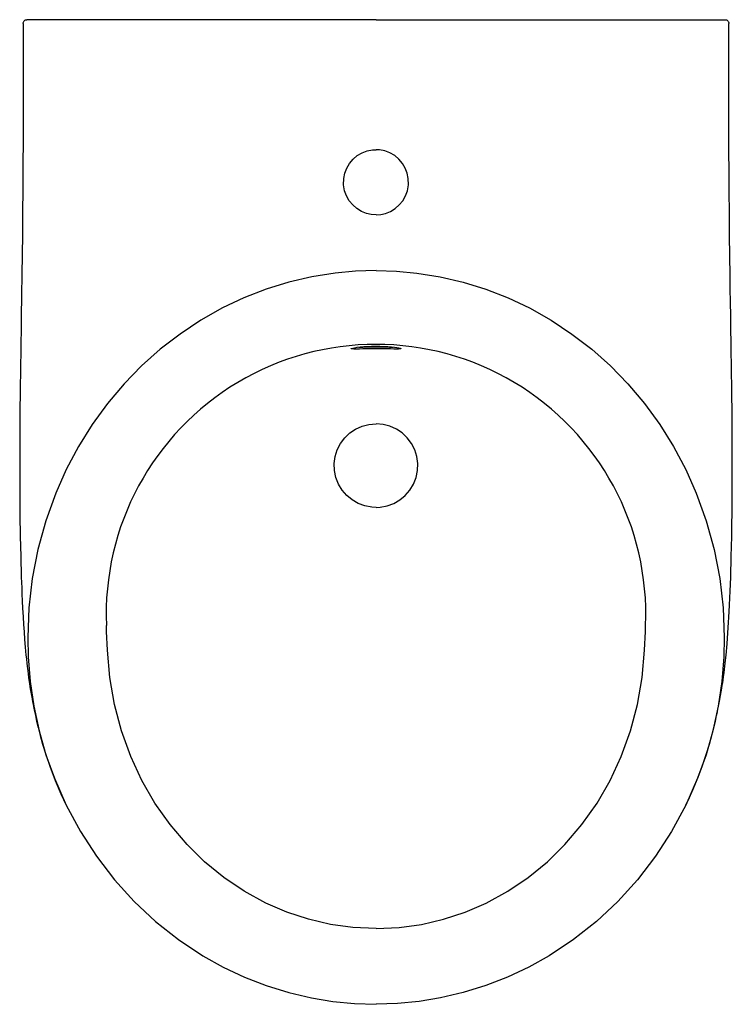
# Model space of a CAD drawing. Extents: x -0.192 to 0.192, y -0.53 to 0.
import ezdxf

# ---------------------------------------------------------------- set-up
doc = ezdxf.new("R2010")
doc.units = 0
doc.header["$MEASUREMENT"] = 0
doc.layers.add('BLOCKS', color=3, linetype='CONTINUOUS')

msp = doc.modelspace()

# ---------------------------------------------------------------- linework, layer by layer
at = {"layer": 'BLOCKS', "linetype": 'Continuous'}
for p, q in [((0, 0), (-0.1879369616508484, 1.072883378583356e-08)), ((0, 0), (0.1879369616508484, 1.072883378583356e-08)), ((0.0003590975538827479, -0.1757620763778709), (0.001734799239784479, -0.1757761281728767))]:
    msp.add_line(p, q, dxfattribs=at)
at = {"layer": 'BLOCKS', "linetype": 'Continuous', "flags": 128}
for points in [[(-0.1899932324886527, -0.002016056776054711), (-0.1899575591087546, -0.001623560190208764), (-0.189845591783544, -0.001245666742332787), (-0.1896616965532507, -0.0008970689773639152), (-0.1894130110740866, -0.0005912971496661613), (-0.1891091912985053, -0.0003402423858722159), (-0.1887620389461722, -0.0001536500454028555), (-0.1883850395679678, -3.873229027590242e-05), (-0.1879932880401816, 1.072882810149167e-08)], [(0.1879932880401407, 1.072882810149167e-08), (0.1883828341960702, -3.831505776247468e-05), (0.1887578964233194, -0.0001519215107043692), (0.1891036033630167, -0.000336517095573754), (0.1894066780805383, -0.0005849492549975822), (0.189655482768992, -0.0008877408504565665), (0.1898404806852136, -0.001233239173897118), (0.1899545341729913, -0.001608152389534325), (0.1899933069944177, -0.001998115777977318)], [(-0.1899942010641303, -0.002007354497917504), (-0.1899724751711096, -0.008667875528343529), (-0.1899556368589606, -0.01646478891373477), (-0.1899473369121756, -0.02339043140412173), (-0.1899451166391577, -0.02944450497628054), (-0.1899468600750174, -0.03462686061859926), (-0.1899514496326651, -0.03944658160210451), (-0.1899756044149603, -0.05167009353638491), (-0.1900222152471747, -0.06510229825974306), (-0.1900871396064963, -0.078111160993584), (-0.1901730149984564, -0.09132524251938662), (-0.1902726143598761, -0.1038026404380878), (-0.190382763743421, -0.1155398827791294), (-0.1905011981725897, -0.1265366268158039), (-0.1906316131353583, -0.1372136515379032), (-0.1907849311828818, -0.1483263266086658), (-0.190965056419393, -0.1598883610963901), (-0.1910896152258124, -0.1672087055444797), (-0.1912010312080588, -0.1738658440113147), (-0.1912961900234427, -0.1798016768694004), (-0.1913779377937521, -0.1851596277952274), (-0.1914589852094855, -0.1908015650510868), (-0.191531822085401, -0.1962680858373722), (-0.1916033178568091, -0.2021768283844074), (-0.1916731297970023, -0.2087790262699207), (-0.1917367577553, -0.2160595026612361), (-0.1917693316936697, -0.22067226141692), (-0.1917936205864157, -0.2249020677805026), (-0.1918107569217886, -0.228734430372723), (-0.1918211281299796, -0.2318380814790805), (-0.1918267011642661, -0.2341399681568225), (-0.1918312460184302, -0.2372235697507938), (-0.191832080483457, -0.2410342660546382), (-0.1918259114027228, -0.2455492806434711), (-0.1918089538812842, -0.2507142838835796), (-0.191779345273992, -0.2561131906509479), (-0.1916801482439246, -0.2669311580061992), (-0.1915183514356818, -0.2778721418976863), (-0.1914003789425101, -0.2838331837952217), (-0.1912879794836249, -0.288660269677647), (-0.1911864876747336, -0.2925191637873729), (-0.1910763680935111, -0.2962985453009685), (-0.1909544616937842, -0.3000904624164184), (-0.1908537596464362, -0.3029687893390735), (-0.1907480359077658, -0.3057817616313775), (-0.1906133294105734, -0.309101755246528), (-0.190440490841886, -0.3129984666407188), (-0.1902590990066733, -0.3167232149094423), (-0.1900070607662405, -0.3213904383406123), (-0.1897572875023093, -0.3255366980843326), (-0.1894907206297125, -0.3295284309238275), (-0.1891893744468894, -0.3335930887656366), (-0.1888404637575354, -0.3378102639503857), (-0.1884466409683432, -0.342061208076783), (-0.1882415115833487, -0.3440962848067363), (-0.1879875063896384, -0.3464692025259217), (-0.1876650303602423, -0.3492746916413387), (-0.1873243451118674, -0.3520217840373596), (-0.1870150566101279, -0.3543494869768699), (-0.1867617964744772, -0.3561514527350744), (-0.1865523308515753, -0.3575777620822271), (-0.1863555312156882, -0.3588706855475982), (-0.186136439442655, -0.3602560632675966), (-0.1858442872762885, -0.3620100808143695), (-0.1855216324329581, -0.3638191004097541), (-0.1851833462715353, -0.3656376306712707), (-0.1848737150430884, -0.3672724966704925), (-0.1845972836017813, -0.3687069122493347), (-0.1842122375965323, -0.370663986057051), (-0.1838727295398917, -0.3723488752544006), (-0.1833992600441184, -0.3746128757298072), (-0.1827568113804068, -0.3775216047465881), (-0.1819171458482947, -0.3810708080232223), (-0.1808456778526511, -0.3852524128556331), (-0.1795019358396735, -0.3900530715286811), (-0.1778402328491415, -0.3954527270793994), (-0.1754877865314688, -0.4023207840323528), (-0.1726845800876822, -0.4096156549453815), (-0.169618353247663, -0.4167698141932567), (-0.1667962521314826, -0.4227189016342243)], [(0.1668732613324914, -0.4225444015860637), (0.1679920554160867, -0.4202837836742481), (0.1707976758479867, -0.414106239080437), (0.1734113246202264, -0.4078021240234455), (0.1758107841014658, -0.4014232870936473), (0.1778402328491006, -0.3954527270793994), (0.1795019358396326, -0.3900530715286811), (0.1808456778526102, -0.3852524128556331), (0.1819171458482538, -0.3810708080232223), (0.1827568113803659, -0.3775216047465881), (0.1833992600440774, -0.3746128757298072), (0.1838167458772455, -0.3726220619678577), (0.1841232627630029, -0.371109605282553), (0.1844267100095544, -0.3695796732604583), (0.1848012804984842, -0.3676507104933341), (0.1851440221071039, -0.3658468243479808), (0.1855243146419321, -0.3638044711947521), (0.1858862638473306, -0.3617647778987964), (0.1862089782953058, -0.3598038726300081), (0.1864377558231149, -0.3583359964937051), (0.1866403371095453, -0.3569849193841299), (0.1868412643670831, -0.3555955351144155), (0.1870915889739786, -0.3537870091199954), (0.1873882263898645, -0.3515220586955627), (0.1878240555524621, -0.3479183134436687), (0.1881797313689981, -0.3446878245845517), (0.1884466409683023, -0.342061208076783), (0.1889952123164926, -0.3359978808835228), (0.1894482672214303, -0.3301279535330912), (0.1898274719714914, -0.3244145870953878), (0.1899944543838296, -0.321610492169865), (0.1901606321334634, -0.3186109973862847), (0.190337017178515, -0.315164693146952), (0.1905202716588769, -0.3112460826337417), (0.1906764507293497, -0.3075799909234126), (0.1908241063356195, -0.3037781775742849), (0.1909530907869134, -0.3001313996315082), (0.191075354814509, -0.2963317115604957), (0.1911858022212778, -0.292543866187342), (0.191287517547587, -0.2886787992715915), (0.1914001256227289, -0.2838450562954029), (0.1915183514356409, -0.2778721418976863), (0.1916184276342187, -0.2716608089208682), (0.191697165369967, -0.2654431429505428), (0.1917559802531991, -0.2592838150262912), (0.1917968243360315, -0.2532100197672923), (0.1918214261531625, -0.2472813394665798), (0.1918313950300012, -0.2420206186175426), (0.1918315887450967, -0.2376289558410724), (0.1918267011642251, -0.2341399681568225), (0.1918188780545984, -0.2310746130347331), (0.191802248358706, -0.2267000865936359), (0.19177433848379, -0.2214696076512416), (0.1917333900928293, -0.2156257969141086), (0.1916827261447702, -0.2097783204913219), (0.1916100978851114, -0.2027755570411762), (0.1915352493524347, -0.196536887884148), (0.1914589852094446, -0.1908015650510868), (0.1913769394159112, -0.1850924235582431), (0.1912940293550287, -0.1796631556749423), (0.1911971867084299, -0.1736312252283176), (0.1910836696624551, -0.1668596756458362), (0.1909574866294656, -0.1594294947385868), (0.190840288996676, -0.152031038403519), (0.1907344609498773, -0.144814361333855), (0.1906389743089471, -0.1377798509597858), (0.1905075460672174, -0.1270876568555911), (0.1903887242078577, -0.116129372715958), (0.1902780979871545, -0.1044306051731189), (0.1901778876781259, -0.09199163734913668), (0.1901072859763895, -0.08150785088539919), (0.1900485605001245, -0.07086329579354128), (0.1900050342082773, -0.06079905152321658), (0.1899747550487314, -0.05134918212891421), (0.1899558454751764, -0.04251607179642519), (0.189949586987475, -0.03782974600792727), (0.1899460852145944, -0.03328662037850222), (0.1899451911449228, -0.02818550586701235), (0.1899482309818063, -0.02230610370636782), (0.1899570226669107, -0.01564856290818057), (0.1899736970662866, -0.008213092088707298), (0.1899941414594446, -0.002007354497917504)], [(-2.046363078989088e-14, -0.104999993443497), (-0.002543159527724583, -0.1048132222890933), (-0.005032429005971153, -0.104260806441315), (-0.007776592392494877, -0.1031752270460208), (-0.01030065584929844, -0.1016473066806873), (-0.01252839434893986, -0.09971589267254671), (-0.01440275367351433, -0.09744035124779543), (-0.01586148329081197, -0.09488937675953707), (-0.01687614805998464, -0.09213093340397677), (-0.01744612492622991, -0.08883388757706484), (-0.01738393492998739, -0.08548783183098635), (-0.01679944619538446, -0.08260442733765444), (-0.01574373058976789, -0.07985900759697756), (-0.01423477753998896, -0.07732357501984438), (-0.01232452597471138, -0.07507600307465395), (-0.01007048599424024, -0.07319002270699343), (-0.007533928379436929, -0.07170476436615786), (-0.004777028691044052, -0.07066645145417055), (-0.001884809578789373, -0.07010178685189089), (-2.046363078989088e-14, -0.07000001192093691)], [(-2.046363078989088e-14, -0.104999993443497), (0.002543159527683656, -0.1048132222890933), (0.005032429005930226, -0.104260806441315), (0.007776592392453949, -0.1031752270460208), (0.01030065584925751, -0.1016473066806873), (0.01252839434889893, -0.09971589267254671), (0.0144027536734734, -0.09744035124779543), (0.01586148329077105, -0.09488937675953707), (0.01687614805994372, -0.09213093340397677), (0.01744612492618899, -0.08883388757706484), (0.01738393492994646, -0.08548783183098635), (0.01679944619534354, -0.08260442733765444), (0.01574373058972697, -0.07985900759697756), (0.01423477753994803, -0.07732357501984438), (0.01232452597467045, -0.07507600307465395), (0.01007048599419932, -0.07319002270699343), (0.007533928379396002, -0.07170476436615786), (0.004777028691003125, -0.07066645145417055), (0.001884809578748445, -0.07010178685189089), (-2.046363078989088e-14, -0.07000001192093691)], [(-2.046363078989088e-14, -0.1350068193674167), (-0.01103899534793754, -0.1353495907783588), (-0.0220356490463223, -0.1363746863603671), (-0.03457759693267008, -0.1384016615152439), (-0.04698944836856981, -0.1413269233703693), (-0.05918275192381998, -0.1451176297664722), (-0.0710690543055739, -0.1497409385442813), (-0.0825599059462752, -0.1551640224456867), (-0.09423622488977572, -0.1617488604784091), (-0.1054463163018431, -0.169192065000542), (-0.116115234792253, -0.1774236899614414), (-0.1261680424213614, -0.1863738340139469), (-0.1355298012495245, -0.1959725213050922), (-0.1445074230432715, -0.2066133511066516), (-0.1527319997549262, -0.2179100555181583), (-0.1601571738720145, -0.2297703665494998), (-0.1667365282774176, -0.2421020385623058), (-0.1724237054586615, -0.2548128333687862), (-0.1778060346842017, -0.2697458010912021), (-0.1820290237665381, -0.2851204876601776), (-0.1850713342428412, -0.3007974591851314), (-0.186911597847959, -0.3166372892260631), (-0.1875284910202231, -0.3325005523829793), (-0.1872634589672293, -0.3429726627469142), (-0.1861508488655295, -0.3563157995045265), (-0.1841710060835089, -0.3696011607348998), (-0.1813381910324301, -0.382745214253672), (-0.1776665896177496, -0.3956644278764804), (-0.1731704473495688, -0.4082752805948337), (-0.166736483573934, -0.4228543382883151), (-0.159146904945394, -0.4369244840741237), (-0.1504674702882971, -0.4503473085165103), (-0.1407639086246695, -0.4629843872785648), (-0.1302079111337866, -0.4746090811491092), (-0.1186994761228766, -0.4853704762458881), (-0.1063501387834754, -0.4951514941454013), (-0.09327141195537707, -0.5038350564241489), (-0.0822733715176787, -0.5099649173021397), (-0.07083822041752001, -0.5153429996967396), (-0.05904830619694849, -0.5199308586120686), (-0.04698596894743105, -0.5236901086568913), (-0.03473355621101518, -0.5265822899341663), (-0.02324225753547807, -0.5284752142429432), (-0.01163976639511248, -0.5296173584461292), (-2.046363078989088e-14, -0.530000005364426)], [(-2.046363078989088e-14, -0.1350068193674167), (0.01103899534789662, -0.1353495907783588), (0.02203564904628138, -0.1363746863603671), (0.03457759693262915, -0.1384016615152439), (0.04698944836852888, -0.1413269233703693), (0.05918275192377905, -0.1451176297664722), (0.07106905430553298, -0.1497409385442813), (0.08255990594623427, -0.1551640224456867), (0.0942362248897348, -0.1617488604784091), (0.1054463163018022, -0.169192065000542), (0.1161152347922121, -0.1774236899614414), (0.1261680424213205, -0.1863738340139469), (0.1355298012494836, -0.1959725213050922), (0.1445074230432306, -0.2066133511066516), (0.1527319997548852, -0.2179100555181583), (0.1601571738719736, -0.2297703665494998), (0.1667365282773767, -0.2421020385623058), (0.1724237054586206, -0.2548128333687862), (0.1778060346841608, -0.2697458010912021), (0.1820290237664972, -0.2851204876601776), (0.1850713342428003, -0.3007974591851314), (0.1869115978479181, -0.3166372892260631), (0.1875284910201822, -0.3325005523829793), (0.1872634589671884, -0.3429726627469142), (0.1861508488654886, -0.3563157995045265), (0.184171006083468, -0.3696011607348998), (0.1813381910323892, -0.382745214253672), (0.1776665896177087, -0.3956644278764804), (0.1731704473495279, -0.4082752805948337), (0.1667364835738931, -0.4228543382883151), (0.1591469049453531, -0.4369244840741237), (0.1504674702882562, -0.4503473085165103), (0.1407639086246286, -0.4629843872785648), (0.1302079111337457, -0.4746090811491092), (0.1186994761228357, -0.4853704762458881), (0.1063501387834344, -0.4951514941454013), (0.09327141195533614, -0.5038350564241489), (0.08227337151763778, -0.5099649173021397), (0.07083822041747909, -0.5153429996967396), (0.05904830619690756, -0.5199308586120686), (0.04698596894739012, -0.5236901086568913), (0.03473355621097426, -0.5265822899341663), (0.02324225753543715, -0.5284752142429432), (0.01163976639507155, -0.5296173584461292), (-2.046363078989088e-14, -0.530000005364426)], [(-2.046363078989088e-14, -0.1757560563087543), (0.002099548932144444, -0.175780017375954), (0.00429635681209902, -0.175857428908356), (0.00636963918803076, -0.1759812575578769), (0.008259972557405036, -0.1761425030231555), (0.009915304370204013, -0.1763277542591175), (0.01128420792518, -0.1765229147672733), (0.01233647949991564, -0.176714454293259), (0.01303928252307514, -0.1768895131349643), (0.01337731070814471, -0.1770384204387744), (0.01333611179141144, -0.1771535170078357), (0.01292182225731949, -0.177232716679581), (0.01212847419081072, -0.1772762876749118), (0.01098626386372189, -0.1772885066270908), (0.009542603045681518, -0.1772765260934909), (0.007828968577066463, -0.1772500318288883), (0.005900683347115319, -0.1772186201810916), (0.003805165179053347, -0.1771906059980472), (-2.046363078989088e-14, -0.1771691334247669), (-0.0006485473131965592, -0.1771697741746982), (-0.002879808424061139, -0.1771817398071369), (-0.005028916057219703, -0.1772058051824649), (-0.007049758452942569, -0.1772370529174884), (-0.008868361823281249, -0.1772668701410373), (-0.01083577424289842, -0.1772881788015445), (-0.01200189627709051, -0.1772794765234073), (-0.01283216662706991, -0.1772410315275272), (-0.01329973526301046, -0.1771670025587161), (-0.01339464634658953, -0.1770568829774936), (-0.01310731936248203, -0.1769115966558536), (-0.01244985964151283, -0.1767387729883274), (-0.01143624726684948, -0.1765477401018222), (-0.01009875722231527, -0.1763513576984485), (-0.008473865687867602, -0.1761639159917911), (-0.00660760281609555, -0.1759988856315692), (-0.004565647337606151, -0.175870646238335), (-0.002394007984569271, -0.1757872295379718), (-2.046363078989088e-14, -0.1757560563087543)], [(-0.009198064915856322, -0.176247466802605), (-0.008725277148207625, -0.1762400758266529), (-0.007102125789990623, -0.1762062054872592), (-0.004688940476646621, -0.1761592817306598), (-0.002684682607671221, -0.1761322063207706), (-0.0006047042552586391, -0.1761188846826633), (-2.046363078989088e-14, -0.176118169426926)], [(-2.046363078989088e-14, -0.176118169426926), (0.003547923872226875, -0.1761421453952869), (0.005500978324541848, -0.1761738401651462), (0.007299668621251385, -0.1762104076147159), (0.008896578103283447, -0.1762433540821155), (0.009200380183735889, -0.1762477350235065)], [(-2.046363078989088e-14, -0.2624999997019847), (-0.00226153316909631, -0.262386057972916), (-0.005983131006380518, -0.2616875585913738), (-0.009535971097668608, -0.2603792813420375), (-0.012817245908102, -0.2584896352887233), (-0.01573733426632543, -0.2560806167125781), (-0.01821035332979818, -0.2532110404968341), (-0.02017028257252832, -0.2499704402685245), (-0.02156147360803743, -0.2464225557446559), (-0.02233834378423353, -0.2426922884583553), (-0.02247081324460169, -0.2388996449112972), (-0.02196840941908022, -0.2351380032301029), (-0.02083655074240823, -0.2315155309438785), (-0.01911557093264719, -0.228132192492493), (-0.01684749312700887, -0.2250899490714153), (-0.01410271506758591, -0.2224682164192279), (-0.01095666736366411, -0.2203506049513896), (-0.007500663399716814, -0.2187870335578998), (-0.003804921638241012, -0.217826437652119), (-2.046363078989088e-14, -0.2174999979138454)], [(-2.046363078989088e-14, -0.2624999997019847), (0.002261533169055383, -0.262386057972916), (0.00598313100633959, -0.2616875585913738), (0.009535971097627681, -0.2603792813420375), (0.01281724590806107, -0.2584896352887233), (0.01573733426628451, -0.2560806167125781), (0.01821035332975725, -0.2532110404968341), (0.0201702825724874, -0.2499704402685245), (0.0215614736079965, -0.2464225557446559), (0.0223383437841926, -0.2426922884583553), (0.02247081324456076, -0.2388996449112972), (0.02196840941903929, -0.2351380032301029), (0.02083655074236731, -0.2315155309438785), (0.01911557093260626, -0.228132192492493), (0.01684749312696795, -0.2250899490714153), (0.01410271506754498, -0.2224682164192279), (0.01095666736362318, -0.2203506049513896), (0.007500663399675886, -0.2187870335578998), (0.003804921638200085, -0.217826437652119), (-2.046363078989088e-14, -0.2174999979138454)], [(-0.1446121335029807, -0.3393743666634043), (-0.1450227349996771, -0.3293827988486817), (-0.1451589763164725, -0.3261204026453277)], [(0.1446121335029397, -0.3393743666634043), (0.1450227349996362, -0.3293827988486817), (0.1451589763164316, -0.3261204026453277)], [(-2.046363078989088e-14, -0.4892516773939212), (-0.01239501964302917, -0.4886753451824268), (-0.02448441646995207, -0.4869810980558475), (-0.03641951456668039, -0.4841883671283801), (-0.04806148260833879, -0.4803472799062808), (-0.05927147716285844, -0.4755079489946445), (-0.07090599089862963, -0.4691429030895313), (-0.08194369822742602, -0.4616893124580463), (-0.0922652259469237, -0.4532655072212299), (-0.1017511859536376, -0.4439897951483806), (-0.1108726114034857, -0.4332583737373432), (-0.1190113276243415, -0.4216932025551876), (-0.126097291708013, -0.4094499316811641), (-0.1320604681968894, -0.3966842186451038), (-0.1370722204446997, -0.3828737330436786), (-0.1408442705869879, -0.3686738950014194), (-0.1433686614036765, -0.3541066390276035), (-0.1446121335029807, -0.3393743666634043)], [(-2.046363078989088e-14, -0.4892516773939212), (0.01239501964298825, -0.4886753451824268), (0.02448441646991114, -0.4869810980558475), (0.03641951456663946, -0.4841883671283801), (0.04806148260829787, -0.4803472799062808), (0.05927147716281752, -0.4755079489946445), (0.0709059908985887, -0.4691429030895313), (0.08194369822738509, -0.4616893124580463), (0.09226522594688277, -0.4532655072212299), (0.1017511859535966, -0.4439897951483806), (0.1108726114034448, -0.4332583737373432), (0.1190113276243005, -0.4216932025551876), (0.1260972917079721, -0.4094499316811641), (0.1320604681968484, -0.3966842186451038), (0.1370722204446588, -0.3828737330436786), (0.140844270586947, -0.3686738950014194), (0.1433686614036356, -0.3541066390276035), (0.1446121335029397, -0.3393743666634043)]]:
    msp.add_lwpolyline(points, dxfattribs=at)
at = {"layer": 'BLOCKS', "linetype": 'Continuous'}
msp.add_arc((0, -0.3200348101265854), 0.145286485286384, 357.5993582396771, 182.4006417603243, dxfattribs=at)

doc.saveas('drawing.dxf')
